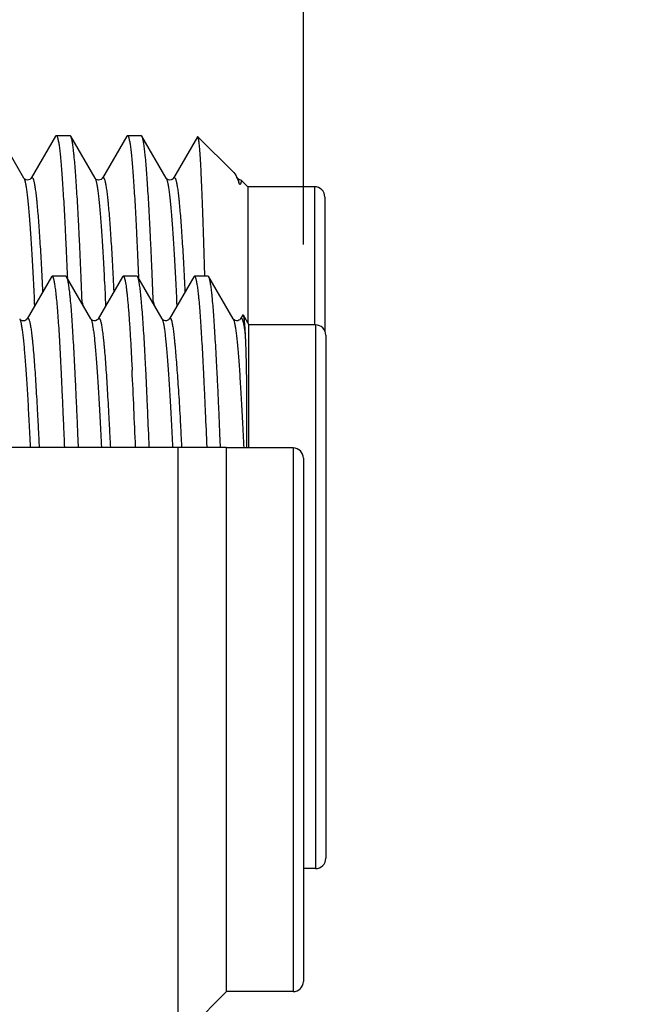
# Model space of a CAD drawing. Header units: inches. Extents: x 0.2 to 16.8, y 0.2 to 10.8.
# Tile 25 of 98: x 2.197 to 2.382, y 7.04 to 7.328. Entities that reach past the tile are written whole.
import ezdxf

# ---------------------------------------------------------------- set-up
doc = ezdxf.new("R2010")
doc.units = ezdxf.units.IN
doc.header["$LTSCALE"] = 0.935
doc.header["$MEASUREMENT"] = 0
doc.layers.get('0').update_dxf_attribs({"linetype": 'CONTINUOUS'})
doc.layers.add('DIMENSIONS', color=7, linetype='CONTINUOUS')
doc.styles.get("Standard").update_dxf_attribs({"font": 'txt', "width": 0.8})
doc.dimstyles.new('DIMSTYLE_1', dxfattribs={"dimtxt": 0.125, "dimasz": 0.18, "dimexe": 0.125, "dimexo": 0.0625, "dimgap": 0.03125, "dimtad": 0, "dimtih": 1, "dimtoh": 1, "dimlfac": 1.3333333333, "dimzin": 4, "dimdsep": 46, "dimtxsty": 'STANDARD', "dimblk": '_FILLED', "dimblk1": '_FILLED', "dimblk2": '_FILLED', "dimcen": 0.09, "dimadec": 0, "dimazin": 0, "dimtp": 0.01, "dimtm": 0.01, "dimtfac": 1, "dimtofl": 0, "dimtmove": 0, "dimatfit": 3, "dimldrblk": '_FILLED', "dimfxl": 1, "dimtolj": 1, "dimtzin": 4, "dimarcsym": 0})

# ---------------------------------------------------------------- blocks, each defined once
blk = doc.blocks.new('*D35')
at = {"layer": 'DIMENSIONS', "color": 2, "linetype": 'CONTINUOUS'}
blk.add_line((2.2799786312, 7.2620659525), (2.2799786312, 8.5139239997), dxfattribs=at)
at = {"layer": 'DIMENSIONS', "color": 2, "linetype": 'CONTINUOUS', "insert": (2.2174786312, 8.5764239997), "char_height": 0.125, "width": 1.225, "attachment_point": 1, "rotation": 90, "line_spacing_factor": 0.9}
blk.add_mtext('3X .38{\\Ftxt.shx;\\W1.000000;\\H0.125000; }[9.6]', dxfattribs=at)
blk = doc.blocks.new('_FILLED')
at = {"color": 0, "linetype": 'BYBLOCK'}
blk.add_solid([(0, 0), (-1, 0.1736111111), (-1, -0.1736111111)], dxfattribs=at)

msp = doc.modelspace()

# ---------------------------------------------------------------- linework, layer by layer
at = {"color": 7, "linetype": 'CONTINUOUS'}
for p, q in [((2.2074350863, 7.2937660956), (2.2076379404, 7.2939414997)), ((2.2076379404, 7.2939414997), (2.211680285, 7.2939414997)), ((2.2118831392, 7.2937660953), (2.211680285, 7.2939414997)), ((2.2282678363, 7.2937660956), (2.2284706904, 7.2939414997)), ((2.2284706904, 7.2939414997), (2.232513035, 7.2939414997)), ((2.2327158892, 7.2937660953), (2.232513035, 7.2939414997)), ((2.1981770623, 7.2814489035), (2.1910503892, 7.2937660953)), ((2.2074350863, 7.2937660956), (2.2003084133, 7.2814489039)), ((2.2190098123, 7.2814489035), (2.2118831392, 7.2937660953)), ((2.2282678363, 7.2937660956), (2.2211411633, 7.2814489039)), ((2.2398425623, 7.2814489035), (2.2327158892, 7.2937660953)), ((2.2489731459, 7.2935457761), (2.2419739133, 7.2814489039)), ((2.2491020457, 7.293592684), (2.2489731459, 7.2935457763)), ((2.2491020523, 7.2935926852), (2.2596193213, 7.2830754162)), ((2.259619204, 7.2830755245), (2.2601655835, 7.2823296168)), ((2.1981847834, 7.2814361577), (2.1981771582, 7.2814487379)), ((2.2190225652, 7.2814283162), (2.2190099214, 7.2814487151)), ((2.239853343, 7.2814313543), (2.239842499, 7.281449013)), ((2.2606753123, 7.2814489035), (2.2601655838, 7.2823296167)), ((2.2601655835, 7.2823296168), (2.2604727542, 7.2817370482)), ((2.2606073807, 7.2814386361), (2.2610441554, 7.2803106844)), ((2.260686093, 7.2814313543), (2.260675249, 7.281449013)), ((2.2617931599, 7.2809015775), (2.2637532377, 7.2789414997)), ((2.2637532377, 7.2789414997), (2.2637532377, 7.2390554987)), ((2.2832532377, 7.2789414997), (2.2637532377, 7.2789414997)), ((2.2862532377, 7.2759414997), (2.2862532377, 7.2368254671)), ((2.2062297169, 7.2526346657), (2.1990833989, 7.2402894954)), ((2.2062297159, 7.2526346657), (2.206423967, 7.252804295)), ((2.210431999, 7.252804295), (2.206423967, 7.252804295)), ((2.206423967, 7.252804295), (2.2066518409, 7.2525654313)), ((2.210431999, 7.252804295), (2.2106239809, 7.2526379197)), ((2.2177575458, 7.2403107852), (2.2106240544, 7.2526379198)), ((2.210868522, 7.252851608), (2.2108760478, 7.2526754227)), ((2.2108760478, 7.2526754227), (2.2108968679, 7.2521865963)), ((2.2270434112, 7.2526260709), (2.2199096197, 7.2403004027)), ((2.227043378, 7.252626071), (2.2272479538, 7.252804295)), ((2.2312671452, 7.252804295), (2.2272479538, 7.252804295)), ((2.2272479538, 7.252804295), (2.2274815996, 7.2525654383)), ((2.2314771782, 7.252624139), (2.2312671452, 7.252804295)), ((2.2386016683, 7.2403112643), (2.2314770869, 7.2526241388)), ((2.2317012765, 7.2528515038), (2.2317094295, 7.2526606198)), ((2.2317094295, 7.2526606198), (2.2317286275, 7.2522098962)), ((2.2478795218, 7.2526318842), (2.2407452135, 7.2403045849)), ((2.247879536, 7.2526318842), (2.2480776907, 7.252804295)), ((2.2520842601, 7.252804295), (2.2480776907, 7.252804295)), ((2.2480776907, 7.252804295), (2.2483088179, 7.2525654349)), ((2.2522931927, 7.2526242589), (2.2520842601, 7.252804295)), ((2.2594302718, 7.2402938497), (2.2522933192, 7.2526242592)), ((2.214807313, 7.2454081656), (2.215219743, 7.2454081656)), ((2.2356519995, 7.2454081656), (2.236052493, 7.2454081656)), ((2.1969323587, 7.2402951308), (2.1969441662, 7.2402744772)), ((2.1969646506, 7.2402418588), (2.1969441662, 7.2402744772)), ((2.1990717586, 7.2402693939), (2.1990833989, 7.2402894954)), ((2.2177576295, 7.2403108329), (2.2177641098, 7.2402994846)), ((2.2177672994, 7.2402939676), (2.2177641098, 7.2402994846)), ((2.2386113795, 7.2402948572), (2.2386044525, 7.2403064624)), ((2.2594303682, 7.2402939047), (2.2594373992, 7.240281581)), ((2.2594412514, 7.2402749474), (2.2594373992, 7.240281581)), ((2.2615634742, 7.2402828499), (2.2615774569, 7.2403077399)), ((2.2615774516, 7.2403077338), (2.2616921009, 7.2404562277)), ((2.2622494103, 7.2414685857), (2.2615774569, 7.2403077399)), ((2.2622493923, 7.2414686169), (2.2623589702, 7.2414704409)), ((2.2623589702, 7.2414704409), (2.2640426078, 7.238554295)), ((2.2640426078, 7.2025659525), (2.2640426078, 7.238554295)), ((2.2835426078, 7.238554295), (2.2640426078, 7.238554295)), ((2.2865426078, 7.235554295), (2.2865426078, 7.082554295)), ((2.2298124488, 7.2258581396), (2.22983783, 7.225345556)), ((2.1175032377, 7.2028096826), (2.2572349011, 7.2028096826)), ((2.2432286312, 7.2028096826), (2.2432286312, 7.0293159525)), ((2.2574786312, 7.2025659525), (2.2572349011, 7.2028096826)), ((2.2574786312, 7.0435659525), (2.2574786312, 7.2025659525)), ((2.2769786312, 7.2025659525), (2.2574786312, 7.2025659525)), ((2.2799786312, 7.1995659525), (2.2799786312, 7.0465659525)), ((2.2835426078, 7.079554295), (2.2799786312, 7.079554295)), ((2.2574786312, 7.0435659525), (2.2432286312, 7.0293159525)), ((2.2769786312, 7.0435659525), (2.2574786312, 7.0435659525))]:
    msp.add_line(p, q, dxfattribs=at)
at = {"color": 9, "linetype": 'CONTINUOUS'}
for p, q in [((2.2606753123, 7.2814489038), (2.2610441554, 7.2803106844)), ((2.2832532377, 7.2789414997), (2.2832532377, 7.238554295)), ((2.196944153, 7.240274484), (2.197039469, 7.2400705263)), ((2.2835426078, 7.238554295), (2.2835426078, 7.079554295)), ((2.2769786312, 7.2025659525), (2.2769786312, 7.0435659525))]:
    msp.add_line(p, q, dxfattribs=at)
at = {"color": 7, "linetype": 'CONTINUOUS'}
for points in [[(2.200308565, 7.2814491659), (2.200306, 7.281444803), (2.2002581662, 7.2813763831), (2.2001308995, 7.2812418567), (2.1998880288, 7.281070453), (2.1995378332, 7.2809354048), (2.1991572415, 7.2809035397), (2.1987814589, 7.280985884), (2.1984768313, 7.2811453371), (2.1982892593, 7.2813050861), (2.1982007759, 7.2814121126), (2.1981847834, 7.2814361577)], [(2.2211412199, 7.2814490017), (2.2210986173, 7.2813863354), (2.220982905, 7.2812594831), (2.220756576, 7.2810908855), (2.2204200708, 7.2809480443), (2.2200431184, 7.2809010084), (2.2196680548, 7.280966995), (2.2193492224, 7.2811187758), (2.2191433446, 7.2812833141), (2.2190419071, 7.2814003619), (2.2190225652, 7.2814283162)], [(2.2419739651, 7.2814489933), (2.2419317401, 7.281386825), (2.2418184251, 7.2812620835), (2.2416013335, 7.2810980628), (2.2412741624, 7.2809541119), (2.2408878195, 7.2809007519), (2.2404851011, 7.2809722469), (2.2401461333, 7.2811427), (2.239945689, 7.281314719), (2.2398593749, 7.2814221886), (2.239853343, 7.2814313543)], [(2.2617929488, 7.280901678), (2.2617205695, 7.2809007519), (2.2613178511, 7.2809722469), (2.2609788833, 7.2811427), (2.260778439, 7.281314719), (2.2606921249, 7.2814221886), (2.260686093, 7.2814313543)], [(2.1990717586, 7.2402693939), (2.1990346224, 7.2402141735), (2.1989296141, 7.2400960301), (2.1987234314, 7.2399350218), (2.1984049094, 7.2397870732), (2.1980243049, 7.2397246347), (2.1976319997, 7.239781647), (2.1972886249, 7.2399396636), (2.1970722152, 7.24011325), (2.1969719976, 7.2402312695), (2.1969646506, 7.2402418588)], [(2.2198983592, 7.2403005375), (2.2198815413, 7.240273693), (2.2198056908, 7.2401772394), (2.2196391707, 7.2400253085), (2.2193585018, 7.2398618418), (2.2189936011, 7.2397603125), (2.2186158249, 7.2397680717), (2.218252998, 7.2398844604), (2.2179856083, 7.2400538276), (2.2178365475, 7.2401990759), (2.2177744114, 7.2402824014), (2.2177672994, 7.2402939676)], [(2.2407414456, 7.2403037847), (2.2407312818, 7.2402869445), (2.2406709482, 7.2402056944), (2.2405279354, 7.2400646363), (2.2402722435, 7.2398982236), (2.239918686, 7.2397772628), (2.239540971, 7.239760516), (2.239167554, 7.2398564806), (2.2388737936, 7.2400226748), (2.2386996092, 7.2401799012), (2.2386214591, 7.2402791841), (2.2386113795, 7.2402948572)], [(2.2613719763, 7.2400599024), (2.2611266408, 7.2398926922), (2.2607743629, 7.2397632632), (2.2603798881, 7.2397393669), (2.259980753, 7.239842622), (2.2596783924, 7.2400207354), (2.2595152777, 7.2401749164), (2.2594490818, 7.2402623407), (2.2594412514, 7.2402749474)], [(2.2615654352, 7.2402817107), (2.2615591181, 7.2402710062), (2.2615058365, 7.2401968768), (2.2613719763, 7.2400599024)]]:
    msp.add_lwpolyline(points, dxfattribs=at)
for centre, radius, start, end in [((2.2506242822, 7.2771149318), 0.010879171, 23.5176460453, 25.1417545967), ((2.2832532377, 7.2759414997), 0.003, 0, 90), ((1.9701738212, 7.1695762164), 0.2565111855, 16.8552272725, 17.1952129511), ((1.9908965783, 7.1695424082), 0.2566262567, 16.8652308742, 17.1951638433), ((2.2835426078, 7.235554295), 0.003, 0, 90), ((-0.1916104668, 7.105663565), 2.4244040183, 2.2968788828, 2.8295864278), ((2.2769786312, 7.1995659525), 0.003, 0, 90), ((2.2835426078, 7.082554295), 0.003, 270, 360), ((2.2769786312, 7.0465659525), 0.003, 270, 360)]:
    msp.add_arc(centre, radius, start, end, dxfattribs=at)
for points, knots in [([(2.2076379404, 7.2939414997), (2.2076551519, 7.2939414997), (2.2076926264, 7.2939326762), (2.207744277, 7.2938968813), (2.2077945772, 7.2938404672), (2.2078445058, 7.2937631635), (2.2078944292, 7.2936646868), (2.20794442, 7.2935448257), (2.2079945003, 7.2934035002), (2.2080653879, 7.2931731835), (2.2081520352, 7.2928306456), (2.2082516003, 7.2923544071), (2.2083514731, 7.2917929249), (2.2084515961, 7.2911466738), (2.2085518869, 7.2904161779), (2.2086522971, 7.2896020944), (2.2087528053, 7.2887051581), (2.2088923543, 7.2873465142), (2.2090646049, 7.2854475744), (2.2092646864, 7.2829330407), (2.2094651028, 7.280111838), (2.2096657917, 7.2769944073), (2.2098666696, 7.273592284), (2.2100676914, 7.2699180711), (2.2102688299, 7.2659853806), (2.2105442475, 7.2602681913), (2.210739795, 7.2558629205), (2.210868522, 7.252851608)], [0, 0, 0, 0, 0.0012484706, 0.0027012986, 0.0044940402, 0.0067002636, 0.0093592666, 0.0124930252, 0.0161143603, 0.0202311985, 0.0299690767, 0.041729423, 0.0555176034, 0.0713316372, 0.0891631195, 0.1090006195, 0.1308289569, 0.1546304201, 0.2080701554, 0.269133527, 0.3376016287, 0.4132259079, 0.4957299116, 0.584810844, 0.6801407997, 0.7813684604, 1, 1, 1, 1]), ([(2.2284706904, 7.2939414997), (2.2284879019, 7.2939414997), (2.2285253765, 7.2939326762), (2.2285770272, 7.2938968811), (2.2286273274, 7.293840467), (2.2286772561, 7.293763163), (2.2287271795, 7.2936646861), (2.2287771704, 7.2935448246), (2.2288272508, 7.2934034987), (2.2288981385, 7.2931731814), (2.2289847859, 7.2928306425), (2.2290843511, 7.2923544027), (2.2291842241, 7.2917929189), (2.2292843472, 7.2911466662), (2.2293846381, 7.2904161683), (2.2294850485, 7.2896020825), (2.2295855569, 7.2887051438), (2.2297251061, 7.2873464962), (2.2298973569, 7.2854475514), (2.2300974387, 7.282933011), (2.2302978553, 7.2801118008), (2.2304985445, 7.2769943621), (2.2306994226, 7.2735922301), (2.2309004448, 7.2699180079), (2.2311015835, 7.2659853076), (2.2313770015, 7.2602681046), (2.2315725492, 7.2558628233), (2.2317012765, 7.2528515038)], [0, 0, 0, 0, 0.0012484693, 0.0027012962, 0.004494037, 0.0067002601, 0.0093592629, 0.0124930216, 0.016114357, 0.0202311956, 0.0299690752, 0.0417294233, 0.0555176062, 0.0713316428, 0.0891631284, 0.1090006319, 0.130828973, 0.1546304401, 0.2080701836, 0.2691335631, 0.3376016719, 0.4132259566, 0.4957299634, 0.5848108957, 0.6801408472, 0.7813684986, 1, 1, 1, 1]), ([(2.215219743, 7.2454081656), (2.2150858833, 7.248723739), (2.2148829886, 7.2535911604), (2.2145995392, 7.2599310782), (2.2143917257, 7.2643441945), (2.2141840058, 7.268503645), (2.2139764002, 7.2723929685), (2.2137689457, 7.2759967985), (2.2135616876, 7.279300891), (2.2133547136, 7.2822922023), (2.2131480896, 7.2849589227), (2.212970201, 7.2869729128), (2.212826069, 7.2884137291), (2.2127222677, 7.2893646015), (2.2126185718, 7.2902273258), (2.2125150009, 7.2910010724), (2.2124116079, 7.291685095), (2.2123084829, 7.2922787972), (2.2122056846, 7.2927816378), (2.2121161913, 7.2931427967), (2.2120429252, 7.2933851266), (2.2119912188, 7.2935333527), (2.2119396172, 7.2936586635), (2.211902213, 7.2937331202), (2.2118831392, 7.2937660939)], [0, 0, 0, 0, 0.2051315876, 0.3011584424, 0.3923170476, 0.4782469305, 0.5586105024, 0.6330918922, 0.7013992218, 0.7632657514, 0.8184514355, 0.8667445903, 0.8882488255, 0.9079644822, 0.9258745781, 0.9419639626, 0.9562212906, 0.9686379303, 0.9792109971, 0.987944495, 0.9916267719, 0.9948579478, 0.9976451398, 1, 1, 1, 1]), ([(2.236052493, 7.2454081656), (2.2359186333, 7.248723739), (2.2357157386, 7.2535911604), (2.2354322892, 7.2599310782), (2.2352244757, 7.2643441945), (2.2350167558, 7.268503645), (2.2348091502, 7.2723929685), (2.2346016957, 7.2759967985), (2.2343944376, 7.279300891), (2.2341874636, 7.2822922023), (2.2339808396, 7.2849589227), (2.233802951, 7.2869729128), (2.233658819, 7.2884137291), (2.2335550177, 7.2893646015), (2.2334513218, 7.2902273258), (2.2333477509, 7.2910010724), (2.2332443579, 7.291685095), (2.2331412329, 7.2922787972), (2.2330384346, 7.2927816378), (2.2329489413, 7.2931427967), (2.2328756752, 7.2933851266), (2.2328239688, 7.2935333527), (2.2327723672, 7.2936586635), (2.232734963, 7.2937331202), (2.2327158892, 7.2937660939)], [0, 0, 0, 0, 0.2051315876, 0.3011584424, 0.3923170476, 0.4782469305, 0.5586105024, 0.6330918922, 0.7013992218, 0.7632657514, 0.8184514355, 0.8667445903, 0.8882488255, 0.9079644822, 0.9258745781, 0.9419639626, 0.9562212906, 0.9686379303, 0.9792109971, 0.987944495, 0.9916267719, 0.9948579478, 0.9976451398, 1, 1, 1, 1]), ([(2.2511135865, 7.252833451), (2.2510324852, 7.2557624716), (2.2509094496, 7.260049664), (2.2507367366, 7.2656173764), (2.2506107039, 7.2694550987), (2.2504849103, 7.2730473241), (2.2503593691, 7.2763814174), (2.2502341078, 7.2794457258), (2.250109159, 7.2822296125), (2.2499845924, 7.2847234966), (2.2498604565, 7.2869188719), (2.2497533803, 7.2885580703), (2.2496664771, 7.2897145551), (2.2496042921, 7.2904643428), (2.2495422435, 7.291134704), (2.2494803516, 7.2917251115), (2.2494186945, 7.2922351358), (2.2493573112, 7.2926644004), (2.2493038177, 7.2929711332), (2.2492598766, 7.2931755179), (2.2492290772, 7.2932987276), (2.2491984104, 7.2934016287), (2.2491678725, 7.2934843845), (2.2491375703, 7.2935470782), (2.2491142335, 7.2935804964), (2.2491020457, 7.293592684)], [0, 0, 0, 0, 0.2151975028, 0.3149919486, 0.4091041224, 0.497201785, 0.578975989, 0.6541419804, 0.7224402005, 0.7836372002, 0.8375267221, 0.8839306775, 0.9042782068, 0.9227008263, 0.939185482, 0.9537207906, 0.9662982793, 0.9769133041, 0.9855654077, 0.9891581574, 0.9922649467, 0.9948900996, 0.9970414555, 0.9987341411, 1, 1, 1, 1]), ([(2.2617931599, 7.2809015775), (2.2617933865, 7.280901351), (2.261793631, 7.2809003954), (2.2617939, 7.280898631), (2.2617940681, 7.2808959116), (2.2617942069, 7.2808905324), (2.2617940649, 7.2808815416), (2.2617935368, 7.280868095), (2.2617925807, 7.2808510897), (2.2617911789, 7.2808305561), (2.2617893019, 7.2808065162), (2.2617859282, 7.2807675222), (2.2617802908, 7.2807102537), (2.2617714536, 7.2806315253), (2.2617598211, 7.2805397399), (2.2617448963, 7.2804354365), (2.2617259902, 7.2803193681), (2.2617020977, 7.280192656), (2.2616771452, 7.2800813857), (2.2616525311, 7.2799887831), (2.2616308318, 7.2799173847), (2.261605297, 7.2798459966), (2.2615744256, 7.279776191), (2.2615417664, 7.2797210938), (2.2615120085, 7.2796875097), (2.2614918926, 7.2796711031), (2.2614743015, 7.2796605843), (2.2614528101, 7.2796529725), (2.2614230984, 7.2796510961), (2.2613881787, 7.2796626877), (2.2613478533, 7.279691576), (2.2613035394, 7.2797405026), (2.261262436, 7.2798026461), (2.2612185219, 7.2798814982), (2.2611779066, 7.2799664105), (2.2611376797, 7.2800606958), (2.261103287, 7.2801479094), (2.2610725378, 7.2802305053), (2.2610533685, 7.2802843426), (2.2610441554, 7.2803106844)], [0, 0, 0, 0, 0.000449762, 0.0012976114, 0.0025607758, 0.004242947, 0.0088664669, 0.0151667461, 0.0231376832, 0.0327709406, 0.0440567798, 0.0569839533, 0.0877102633, 0.1248288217, 0.1681842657, 0.2175734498, 0.2727215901, 0.3332408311, 0.3985502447, 0.4327328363, 0.467718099, 0.5032730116, 0.5390812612, 0.5747791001, 0.5926476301, 0.6017308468, 0.6111244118, 0.6212850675, 0.6334559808, 0.6522199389, 0.6715488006, 0.7025999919, 0.74426859, 0.7759114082, 0.8292464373, 0.8762927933, 0.9197845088, 0.9608282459, 1, 1, 1, 1]), ([(2.2066518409, 7.2525654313), (2.2066701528, 7.2525269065), (2.2067060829, 7.2524414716), (2.2067559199, 7.2523000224), (2.2068059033, 7.2521353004), (2.2068766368, 7.2518700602), (2.2069637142, 7.2514797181), (2.2070651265, 7.2509411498), (2.2071686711, 7.2503106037), (2.2072743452, 7.249588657), (2.2073815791, 7.2487759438), (2.2075330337, 7.2475139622), (2.2077204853, 7.2457158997), (2.2079359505, 7.2432985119), (2.2081486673, 7.2405431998), (2.2083574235, 7.2374609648), (2.2085620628, 7.2340641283), (2.2087634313, 7.2303663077), (2.2089635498, 7.226382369), (2.209164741, 7.2221283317), (2.2093717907, 7.2176214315), (2.2095864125, 7.2128798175), (2.2098052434, 7.2079223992), (2.2099484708, 7.204547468), (2.2100199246, 7.2028272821)], [0, 0, 0, 0, 0.0025644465, 0.0055661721, 0.0090132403, 0.0129106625, 0.0220674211, 0.0330486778, 0.0458553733, 0.0604808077, 0.0769130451, 0.095137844, 0.1368942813, 0.1855921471, 0.241043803, 0.3030335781, 0.3713187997, 0.4456306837, 0.5256753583, 0.6111350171, 0.701669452, 0.7969163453, 0.8964930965, 1, 1, 1, 1]), ([(2.2106240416, 7.2526379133), (2.2106430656, 7.252605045), (2.2106803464, 7.2525304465), (2.2107317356, 7.2524044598), (2.2107833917, 7.2522546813), (2.2108569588, 7.2520085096), (2.2109472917, 7.251640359), (2.2110518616, 7.251126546), (2.2111576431, 7.2505184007), (2.2112645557, 7.2498165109), (2.211372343, 7.2490215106), (2.2114808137, 7.2481342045), (2.2115896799, 7.2471554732), (2.2117409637, 7.2456712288), (2.2119263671, 7.2435952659), (2.2121364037, 7.2408451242), (2.212341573, 7.2377590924), (2.2125463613, 7.23435001), (2.2127527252, 7.2306318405), (2.2129623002, 7.2266198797), (2.2131756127, 7.2223306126), (2.2133921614, 7.2177816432), (2.2136105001, 7.2129916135), (2.213828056, 7.207980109), (2.2139676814, 7.2045672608), (2.2140366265, 7.2028272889)], [0, 0, 0, 0, 0.0022793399, 0.0049961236, 0.0081621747, 0.0117845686, 0.0204136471, 0.0309016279, 0.0432511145, 0.0574579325, 0.0735121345, 0.0914011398, 0.1111084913, 0.1326160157, 0.1809446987, 0.2361968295, 0.2981545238, 0.3665724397, 0.4411749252, 0.5216586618, 0.607694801, 0.6989308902, 0.7949927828, 0.8954864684, 1, 1, 1, 1]), ([(2.2274815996, 7.2525654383), (2.2275085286, 7.2525100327), (2.2275604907, 7.2523825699), (2.2276307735, 7.2521659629), (2.2277012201, 7.2519042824), (2.2277718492, 7.2515975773), (2.2278427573, 7.2512458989), (2.2279429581, 7.2506882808), (2.2280670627, 7.2498795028), (2.228212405, 7.248776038), (2.2283604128, 7.247498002), (2.2285094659, 7.2460477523), (2.2286585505, 7.2444280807), (2.2288070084, 7.2426421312), (2.2290112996, 7.2399392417), (2.2292589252, 7.2361731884), (2.2295416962, 7.2312101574), (2.2297207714, 7.2277046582), (2.2298124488, 7.2258581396)], [0, 0, 0, 0, 0.0068840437, 0.0153523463, 0.0254375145, 0.0371567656, 0.050518, 0.0655238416, 0.1004641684, 0.1419422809, 0.1898939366, 0.2442318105, 0.3048552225, 0.3716516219, 0.444494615, 0.607757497, 0.7934006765, 1, 1, 1, 1]), ([(2.2348555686, 7.2028272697), (2.23471611, 7.2062323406), (2.234507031, 7.2112330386), (2.2342230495, 7.2177490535), (2.2340173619, 7.222289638), (2.2338127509, 7.2265718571), (2.2336062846, 7.2305781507), (2.2333942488, 7.2342920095), (2.233177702, 7.2376982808), (2.2329608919, 7.2407832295), (2.2327461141, 7.2435343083), (2.2325638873, 7.2456125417), (2.2324182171, 7.2470996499), (2.2323141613, 7.2480811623), (2.2322109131, 7.2489717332), (2.2321083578, 7.2497704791), (2.2320062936, 7.2504765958), (2.2319045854, 7.2510894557), (2.2318028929, 7.2516084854), (2.2317136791, 7.2519812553), (2.2316399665, 7.2522313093), (2.231587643, 7.2523842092), (2.231535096, 7.2525134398), (2.2314967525, 7.2525901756), (2.2314771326, 7.252624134)], [0, 0, 0, 0, 0.2046139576, 0.3005070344, 0.3915968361, 0.477512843, 0.5579070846, 0.6324555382, 0.7008569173, 0.7628331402, 0.8181330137, 0.8665342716, 0.8880872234, 0.9078465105, 0.9257943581, 0.9419147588, 0.9561957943, 0.9686285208, 0.9792103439, 0.9879466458, 0.9916287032, 0.9948590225, 0.9976452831, 1, 1, 1, 1]), ([(2.2483088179, 7.2525654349), (2.2483274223, 7.2525269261), (2.2483639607, 7.2524415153), (2.248414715, 7.2523000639), (2.248465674, 7.2521353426), (2.2485378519, 7.2518701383), (2.2486268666, 7.2514798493), (2.2487303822, 7.2509413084), (2.2488354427, 7.2503107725), (2.2489418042, 7.2495888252), (2.2490488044, 7.2487761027), (2.2491559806, 7.2478734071), (2.2492630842, 7.2468816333), (2.2494110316, 7.2453846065), (2.2495920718, 7.2432984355), (2.2497993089, 7.2405430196), (2.2500040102, 7.2374606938), (2.2502073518, 7.2340638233), (2.250411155, 7.2303660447), (2.250619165, 7.2263823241), (2.2508323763, 7.2221286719), (2.2510474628, 7.2176220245), (2.2513391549, 7.2111604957), (2.2515441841, 7.2062025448), (2.2516775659, 7.2028272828)], [0, 0, 0, 0, 0.0025711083, 0.0055788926, 0.0090315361, 0.0129341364, 0.0221001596, 0.0330885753, 0.0458995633, 0.0605263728, 0.0769574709, 0.0951791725, 0.1151749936, 0.136927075, 0.1856155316, 0.2410593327, 0.303043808, 0.3713265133, 0.4456384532, 0.5256853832, 0.6111476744, 0.7016822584, 0.7969261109, 1, 1, 1, 1]), ([(2.2556947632, 7.2028364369), (2.2556585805, 7.203712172), (2.2555860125, 7.2054477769), (2.2554817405, 7.2080267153), (2.2553803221, 7.2105556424), (2.255245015, 7.2138200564), (2.2550721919, 7.2177565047), (2.254858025, 7.2222961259), (2.2546401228, 7.2265772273), (2.2544228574, 7.2305824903), (2.2542080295, 7.2342955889), (2.2539968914, 7.237701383), (2.2537896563, 7.2407859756), (2.2535853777, 7.2435367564), (2.2534103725, 7.2456147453), (2.2532673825, 7.2471015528), (2.2531633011, 7.2480828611), (2.2530580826, 7.248973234), (2.2529514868, 7.2497717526), (2.2528439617, 7.2504776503), (2.2527360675, 7.2510902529), (2.2526425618, 7.2515414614), (2.2525667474, 7.2518548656), (2.2525127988, 7.2520550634), (2.2524590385, 7.2522315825), (2.252405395, 7.2523844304), (2.2523518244, 7.2525136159), (2.2523129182, 7.2525903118), (2.2522930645, 7.2526242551)], [0, 0, 0, 0, 0.0526283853, 0.104305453, 0.1549788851, 0.2045998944, 0.3004854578, 0.3915702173, 0.4774841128, 0.5578764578, 0.6324194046, 0.700809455, 0.7627693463, 0.8180501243, 0.8664334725, 0.8879800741, 0.9077362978, 0.9256855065, 0.941812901, 0.9561065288, 0.9685568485, 0.9791591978, 0.9837679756, 0.9879163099, 0.9916071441, 0.9948454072, 0.9976388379, 1, 1, 1, 1]), ([(2.1990833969, 7.2402894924), (2.1991002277, 7.2403185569), (2.1991262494, 7.2403592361), (2.1991649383, 7.2404068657), (2.1992001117, 7.2404429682), (2.1992446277, 7.2404766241), (2.1992945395, 7.2404931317), (2.1993328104, 7.2404932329), (2.1993716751, 7.2404853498), (2.199421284, 7.2404587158), (2.1994769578, 7.2404056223), (2.1995321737, 7.2403308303), (2.199587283, 7.2402339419), (2.1996424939, 7.2401146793), (2.1996978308, 7.2399728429), (2.1997763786, 7.2397395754), (2.1998724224, 7.2393894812), (2.1999826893, 7.2388992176), (2.2000933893, 7.2383171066), (2.2002044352, 7.2376435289), (2.2003156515, 7.236879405), (2.2004268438, 7.2360261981), (2.2005379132, 7.2350856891), (2.2006490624, 7.2340597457), (2.20076041, 7.2329501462), (2.2009138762, 7.2313083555), (2.2011037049, 7.2290579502), (2.2013238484, 7.2261258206), (2.2015410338, 7.2228941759), (2.201756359, 7.2193762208), (2.2019715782, 7.215586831), (2.2021893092, 7.2115423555), (2.2024124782, 7.2072608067), (2.2025610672, 7.2043292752), (2.2026357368, 7.2028271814)], [0, 0, 0, 0, 0.0026312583, 0.0037705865, 0.0048013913, 0.0065777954, 0.0080923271, 0.0088165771, 0.0095553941, 0.0111790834, 0.013141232, 0.015542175, 0.0184377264, 0.0218602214, 0.0258297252, 0.0303598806, 0.0411381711, 0.0542509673, 0.0697210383, 0.0875533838, 0.107730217, 0.1302133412, 0.1549601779, 0.1819239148, 0.2110590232, 0.2423263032, 0.3111080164, 0.3879869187, 0.4726846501, 0.5648565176, 0.6641117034, 0.770037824, 0.8821748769, 1, 1, 1, 1]), ([(2.2199096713, 7.2403004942), (2.2199266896, 7.2403298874), (2.2199601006, 7.24038213), (2.2200155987, 7.2404464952), (2.2200720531, 7.2404891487), (2.220122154, 7.2405054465), (2.2201604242, 7.2405051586), (2.220199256, 7.2404967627), (2.2202486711, 7.2404692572), (2.2203039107, 7.2404150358), (2.2203585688, 7.2403389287), (2.2204129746, 7.2402405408), (2.2204673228, 7.2401196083), (2.220521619, 7.2399759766), (2.2205984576, 7.2397402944), (2.2206921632, 7.2393877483), (2.2207998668, 7.2388957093), (2.2209084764, 7.2383136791), (2.2210185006, 7.2376423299), (2.2211298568, 7.2368823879), (2.2212422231, 7.2360347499), (2.2213552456, 7.2351003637), (2.2214683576, 7.2340801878), (2.2215811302, 7.2329753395), (2.2217360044, 7.2313373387), (2.2219261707, 7.2290888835), (2.222146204, 7.2261568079), (2.2223646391, 7.2229230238), (2.2225818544, 7.2194013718), (2.22280026, 7.215607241), (2.2230230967, 7.2115576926), (2.2232491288, 7.2072710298), (2.2233959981, 7.2043360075), (2.2234694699, 7.2028321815)], [0, 0, 0, 0, 0.0026606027, 0.0048448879, 0.0066271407, 0.0081410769, 0.0088647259, 0.009603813, 0.0112326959, 0.0132073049, 0.0156274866, 0.0185482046, 0.022000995, 0.0260049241, 0.030571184, 0.0414144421, 0.0545619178, 0.0700211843, 0.0877889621, 0.1078507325, 0.1301846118, 0.1547679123, 0.1815780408, 0.2105886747, 0.241764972, 0.3104621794, 0.3873460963, 0.472092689, 0.5643560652, 0.6637379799, 0.7697975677, 0.882057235, 1, 1, 1, 1]), ([(2.2407452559, 7.2403046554), (2.2407620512, 7.2403336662), (2.2407950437, 7.2403852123), (2.2408499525, 7.2404486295), (2.2409059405, 7.2404904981), (2.2409556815, 7.2405061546), (2.2409936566, 7.2405054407), (2.2410323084, 7.2404966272), (2.2410814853, 7.2404686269), (2.2411365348, 7.2404138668), (2.2411909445, 7.2403368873), (2.2412448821, 7.2402370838), (2.2412984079, 7.2401139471), (2.2413513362, 7.2399671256), (2.2414037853, 7.2397965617), (2.2414558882, 7.2396023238), (2.2415285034, 7.2392971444), (2.2416172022, 7.2388570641), (2.2417195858, 7.2382597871), (2.2418226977, 7.2375727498), (2.2419268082, 7.2367978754), (2.242032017, 7.2359369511), (2.2421384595, 7.2349916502), (2.24224616, 7.2339635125), (2.2423551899, 7.2328539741), (2.2425071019, 7.2312160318), (2.2426987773, 7.2289746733), (2.2429273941, 7.2260577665), (2.2431601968, 7.222845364), (2.2433974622, 7.2193471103), (2.2436365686, 7.2155736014), (2.2438715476, 7.2115385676), (2.2440995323, 7.2072605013), (2.2442446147, 7.2043294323), (2.2443168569, 7.2028271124)], [0, 0, 0, 0, 0.0026264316, 0.0047820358, 0.006541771, 0.0080404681, 0.0087596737, 0.0094964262, 0.0111261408, 0.0131072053, 0.0155408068, 0.0184864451, 0.0219815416, 0.0260512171, 0.0307084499, 0.035958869, 0.041805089, 0.0552842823, 0.0711231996, 0.0892806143, 0.1097133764, 0.132378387, 0.157234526, 0.1842448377, 0.2133730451, 0.2445850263, 0.313127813, 0.3896221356, 0.4738240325, 0.5654783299, 0.6643390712, 0.770070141, 0.882157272, 1, 1, 1, 1]), ([(2.2616921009, 7.2404562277), (2.2617038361, 7.2404663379), (2.2617274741, 7.2404837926), (2.2617660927, 7.240501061), (2.2618053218, 7.2405069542), (2.2618445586, 7.2405010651), (2.26188321, 7.2404837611), (2.2619212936, 7.240455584), (2.2619590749, 7.2404167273), (2.2619967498, 7.2403671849), (2.2620344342, 7.2403069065), (2.2620877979, 7.2402063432), (2.2621532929, 7.2400522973), (2.2622287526, 7.2398337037), (2.26230482, 7.2395719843), (2.2623814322, 7.2392673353), (2.2624585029, 7.2389199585), (2.2625359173, 7.2385300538), (2.2626441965, 7.237926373), (2.2627769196, 7.2370674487), (2.2628717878, 7.2363510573), (2.2629199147, 7.2359658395)], [0, 0, 0, 0, 0.0095106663, 0.0179219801, 0.0257252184, 0.0335295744, 0.0419460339, 0.0514702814, 0.0624505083, 0.0751161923, 0.0896170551, 0.1060527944, 0.1449725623, 0.1922329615, 0.2479814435, 0.3122624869, 0.385081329, 0.4664338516, 0.5563202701, 0.7616380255, 1, 1, 1, 1]), ([(2.2623589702, 7.2414704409), (2.2623652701, 7.2414595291), (2.2623775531, 7.2414343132), (2.262401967, 7.2413715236), (2.2624313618, 7.2412698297), (2.2624649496, 7.2411206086), (2.2624987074, 7.2409356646), (2.2625326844, 7.2407150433), (2.2625814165, 7.2403495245), (2.2626414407, 7.2398027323), (2.2627114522, 7.2390397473), (2.2627823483, 7.2381370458), (2.2628508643, 7.2370966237), (2.2628936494, 7.2363575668), (2.2629159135, 7.2359653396)], [0, 0, 0, 0, 0.0068182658, 0.0151432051, 0.0364354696, 0.0640104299, 0.0978985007, 0.1381440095, 0.1847960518, 0.29743401, 0.4357792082, 0.5994002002, 0.7874092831, 1, 1, 1, 1]), ([(2.2629159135, 7.2359653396), (2.26293931, 7.2355391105), (2.2629839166, 7.2346463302), (2.2630663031, 7.2327026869), (2.2631550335, 7.2299832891), (2.2632369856, 7.2263846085), (2.263297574, 7.2223557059), (2.263329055, 7.2187402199), (2.2633434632, 7.2156517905), (2.2633479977, 7.2131972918), (2.2633448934, 7.2106563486), (2.2633363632, 7.2084862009), (2.2633286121, 7.2067088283), (2.2633218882, 7.2053458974), (2.2633127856, 7.203964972), (2.2633045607, 7.2030385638), (2.2632991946, 7.2025727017)], [0, 0, 0, 0, 0.038342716, 0.0802908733, 0.1747390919, 0.2827306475, 0.4036145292, 0.5366643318, 0.6074940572, 0.6810286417, 0.7571342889, 0.835728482, 0.8759587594, 0.9167843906, 0.9581521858, 1, 1, 1, 1])]:
    msp.add_open_spline(points, degree=3, knots=knots, dxfattribs=at)
at = {"color": 9, "linetype": 'CONTINUOUS'}
for points, knots in [([(2.1981771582, 7.2814487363), (2.1981945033, 7.2814187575), (2.1982287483, 7.2813525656), (2.198276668, 7.2812429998), (2.1983246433, 7.2811163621), (2.1983920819, 7.2809144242), (2.1984748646, 7.2806185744), (2.198570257, 7.2802116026), (2.1986658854, 7.2797369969), (2.1987617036, 7.279195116), (2.1988576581, 7.278586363), (2.1989917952, 7.2776432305), (2.199156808, 7.2763007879), (2.1993477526, 7.2744968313), (2.1995391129, 7.272441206), (2.1997308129, 7.2701408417), (2.1999227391, 7.2676034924), (2.2001148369, 7.2648377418), (2.2003070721, 7.2618529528), (2.200571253, 7.2574655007), (2.2008978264, 7.2515151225), (2.2011421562, 7.2466296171), (2.2012657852, 7.2440705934)], [0, 0, 0, 0, 0.0027663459, 0.005945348, 0.0095472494, 0.0135787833, 0.0229466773, 0.034071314, 0.0469593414, 0.0616107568, 0.0780204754, 0.0961792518, 0.1376958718, 0.1860412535, 0.2410644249, 0.3025877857, 0.3704092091, 0.4443032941, 0.5240231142, 0.6093014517, 0.7953689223, 1, 1, 1, 1]), ([(2.200308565, 7.2814491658), (2.2003245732, 7.2814768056), (2.2003560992, 7.2815262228), (2.2004082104, 7.2815878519), (2.2004611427, 7.2816300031), (2.2005161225, 7.2816518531), (2.200572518, 7.2816507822), (2.2006272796, 7.2816269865), (2.2006800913, 7.2815830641), (2.2007321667, 7.2815196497), (2.2007840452, 7.2814365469), (2.2008359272, 7.2813335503), (2.2008878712, 7.2812105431), (2.200961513, 7.2810078), (2.2010514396, 7.2807029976), (2.2011546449, 7.2802760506), (2.2012581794, 7.2797694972), (2.2013619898, 7.2791837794), (2.2014659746, 7.2785193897), (2.2015700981, 7.2777769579), (2.2016743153, 7.2769572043), (2.201778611, 7.2760609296), (2.2018829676, 7.2750890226), (2.2020269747, 7.2736451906), (2.2022052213, 7.2716589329), (2.202413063, 7.2690631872), (2.202621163, 7.2661928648), (2.2028294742, 7.2630593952), (2.2030379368, 7.2596752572), (2.2032465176, 7.2560539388), (2.2034551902, 7.2522098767), (2.2035909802, 7.2495743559), (2.2036591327, 7.2482219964)], [0, 0, 0, 0, 0.0028145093, 0.0051529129, 0.0070825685, 0.0087223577, 0.0102603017, 0.0119196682, 0.013882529, 0.0162619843, 0.0191218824, 0.022498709, 0.0264140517, 0.030881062, 0.0414994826, 0.0543940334, 0.0695773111, 0.0870501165, 0.1068055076, 0.1288303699, 0.1531085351, 0.1796189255, 0.208338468, 0.2392406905, 0.3074743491, 0.3840592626, 0.4686978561, 0.5610584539, 0.6607772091, 0.7674598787, 0.8806838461, 1, 1, 1, 1]), ([(2.2190099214, 7.2814487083), (2.219027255, 7.2814187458), (2.2190614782, 7.2813525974), (2.2191093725, 7.2812431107), (2.2191573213, 7.2811165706), (2.2192247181, 7.2809147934), (2.2193074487, 7.2806191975), (2.2194027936, 7.2802125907), (2.2194983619, 7.2797384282), (2.2195941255, 7.2791970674), (2.2196900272, 7.2785889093), (2.219824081, 7.2776467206), (2.219989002, 7.2763056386), (2.2201798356, 7.2745035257), (2.2203710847, 7.2724500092), (2.2205626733, 7.2701520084), (2.220754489, 7.2676172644), (2.2209464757, 7.2648543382), (2.2211385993, 7.2618725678), (2.2214026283, 7.2574894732), (2.221729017, 7.2515448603), (2.2219731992, 7.246664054), (2.2220967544, 7.2441074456)], [0, 0, 0, 0, 0.0027674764, 0.0059473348, 0.0095500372, 0.0135825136, 0.0229521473, 0.0340775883, 0.0469666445, 0.0616185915, 0.0780283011, 0.096187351, 0.1377029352, 0.1860465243, 0.2410675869, 0.3025884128, 0.3704068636, 0.4442980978, 0.5240157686, 0.6092927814, 0.7953607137, 1, 1, 1, 1]), ([(2.2211412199, 7.2814489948), (2.2211572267, 7.2814766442), (2.2211887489, 7.2815260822), (2.2212408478, 7.2815877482), (2.221293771, 7.2816299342), (2.2213487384, 7.2816518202), (2.2214051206, 7.2816508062), (2.2214598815, 7.2816270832), (2.2215126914, 7.2815832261), (2.2215647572, 7.2815198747), (2.2216166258, 7.2814368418), (2.2216685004, 7.2813339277), (2.2217204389, 7.2812110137), (2.2217940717, 7.2810084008), (2.2218839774, 7.2807037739), (2.2219871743, 7.2802770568), (2.2220906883, 7.2797707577), (2.2221944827, 7.2791853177), (2.2222984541, 7.2785212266), (2.222402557, 7.2777791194), (2.2225067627, 7.2769597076), (2.2226110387, 7.2760638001), (2.2227153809, 7.2750922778), (2.2228593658, 7.273649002), (2.223037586, 7.2716634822), (2.2232453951, 7.2690686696), (2.2234534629, 7.2661993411), (2.2236617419, 7.2630669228), (2.2238701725, 7.2596838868), (2.2240787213, 7.2560637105), (2.224287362, 7.2522208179), (2.2244231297, 7.2495860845), (2.2244912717, 7.2482341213)], [0, 0, 0, 0, 0.0028161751, 0.0051561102, 0.0070868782, 0.0087273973, 0.0102656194, 0.0119246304, 0.0138867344, 0.0162654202, 0.0191245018, 0.0225002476, 0.0264142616, 0.0308800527, 0.0414966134, 0.0543886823, 0.0695700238, 0.087040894, 0.106794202, 0.128817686, 0.1530939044, 0.1796031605, 0.208321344, 0.2392224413, 0.307454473, 0.3840388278, 0.4686779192, 0.5610399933, 0.6607612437, 0.767447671, 0.8806769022, 1, 1, 1, 1]), ([(2.2398425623, 7.2814489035), (2.2398598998, 7.2814189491), (2.2398941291, 7.2813528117), (2.239942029, 7.2812433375), (2.2399899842, 7.2811168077), (2.2400573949, 7.2809150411), (2.2401401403, 7.2806194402), (2.240235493, 7.2802128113), (2.2403310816, 7.2797386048), (2.2404268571, 7.2791971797), (2.2405227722, 7.2785889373), (2.2406568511, 7.2776465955), (2.2408217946, 7.2763052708), (2.2410126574, 7.2745028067), (2.241203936, 7.2724488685), (2.2413955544, 7.270150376), (2.241587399, 7.2676150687), (2.2417794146, 7.2648515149), (2.2419715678, 7.2618690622), (2.2422356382, 7.2574849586), (2.2425620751, 7.2515389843), (2.2428062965, 7.2466570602), (2.2429298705, 7.2440998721)], [0, 0, 0, 0, 0.0027664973, 0.0059455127, 0.0095473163, 0.0135786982, 0.0229463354, 0.0340704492, 0.0469577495, 0.0616085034, 0.0780172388, 0.0961750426, 0.1376894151, 0.1860324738, 0.2410533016, 0.3025743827, 0.3703938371, 0.4442866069, 0.5240058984, 0.6092846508, 0.7953569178, 1, 1, 1, 1]), ([(2.2419739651, 7.2814489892), (2.2419899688, 7.2814766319), (2.2420214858, 7.2815260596), (2.2420735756, 7.2815877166), (2.2421264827, 7.2816299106), (2.2421814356, 7.2816518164), (2.2422378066, 7.2816508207), (2.2422925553, 7.281627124), (2.2423453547, 7.2815833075), (2.2423974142, 7.2815200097), (2.2424492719, 7.2814370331), (2.2425011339, 7.2813341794), (2.2425530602, 7.2812113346), (2.2426266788, 7.2810088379), (2.2427165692, 7.2807043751), (2.2428197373, 7.28027788), (2.2429232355, 7.279771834), (2.2430270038, 7.2791866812), (2.2431309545, 7.2785229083), (2.2432350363, 7.2777811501), (2.2433392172, 7.2769621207), (2.2434434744, 7.2760666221), (2.2435477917, 7.2750955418), (2.2436917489, 7.2736529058), (2.2438699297, 7.2716682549), (2.2440776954, 7.2690745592), (2.2442857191, 7.2662064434), (2.2444939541, 7.2630753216), (2.2447023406, 7.2596936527), (2.2449108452, 7.2560749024), (2.2451194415, 7.2522334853), (2.2452551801, 7.249599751), (2.2453233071, 7.2482482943)], [0, 0, 0, 0, 0.0028166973, 0.0051572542, 0.0070887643, 0.0087298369, 0.010268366, 0.0119275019, 0.0138894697, 0.0162677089, 0.0191263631, 0.0225018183, 0.0264155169, 0.0308807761, 0.0414960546, 0.0543873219, 0.0695672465, 0.087037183, 0.1067893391, 0.128811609, 0.1530869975, 0.1795949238, 0.2083124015, 0.2392124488, 0.3074431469, 0.3840265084, 0.4686651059, 0.5610274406, 0.6607499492, 0.7674388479, 0.8806718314, 1, 1, 1, 1]), ([(2.197039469, 7.2400705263), (2.1970743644, 7.2399836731), (2.1971419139, 7.2397872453), (2.1972336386, 7.2394577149), (2.19732517, 7.2390644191), (2.1974164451, 7.2386071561), (2.1975076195, 7.2380857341), (2.1975987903, 7.2375002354), (2.1976901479, 7.2368511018), (2.1978175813, 7.2358613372), (2.1979756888, 7.2344716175), (2.1981601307, 7.2326256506), (2.1983456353, 7.2305488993), (2.1985318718, 7.2282495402), (2.1987184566, 7.225735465), (2.1989051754, 7.2230143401), (2.1990917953, 7.2200936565), (2.1993476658, 7.215822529), (2.1996634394, 7.2100461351), (2.1998984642, 7.205307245), (2.2000173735, 7.2028275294)], [0, 0, 0, 0, 0.0075081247, 0.0166418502, 0.0274296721, 0.0398909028, 0.0540401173, 0.0698864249, 0.0874200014, 0.1066213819, 0.1499333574, 0.199608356, 0.2554280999, 0.3171787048, 0.3846515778, 0.4576455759, 0.5359634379, 0.6194084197, 0.8008634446, 1, 1, 1, 1]), ([(2.2177640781, 7.2402995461), (2.2177812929, 7.2402689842), (2.2178153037, 7.2402016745), (2.2178830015, 7.2400437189), (2.2179656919, 7.2398023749), (2.2180606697, 7.2394607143), (2.218156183, 7.2390516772), (2.2182521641, 7.2385755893), (2.2183484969, 7.2380327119), (2.2184451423, 7.2374233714), (2.2185804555, 7.236479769), (2.2187474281, 7.2351363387), (2.2189406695, 7.2333297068), (2.2191331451, 7.2312684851), (2.2193238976, 7.2289593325), (2.219514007, 7.2264109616), (2.2197045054, 7.2236334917), (2.2198958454, 7.2206376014), (2.2200880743, 7.2174341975), (2.2202811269, 7.2140343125), (2.2205457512, 7.2091406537), (2.2207360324, 7.2053809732), (2.2208608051, 7.2028176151)], [0, 0, 0, 0, 0.002793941, 0.006000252, 0.0136825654, 0.0230901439, 0.0342383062, 0.0471316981, 0.0617704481, 0.0781519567, 0.0962714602, 0.1376970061, 0.1859734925, 0.2409897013, 0.3025876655, 0.3705262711, 0.4445352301, 0.524337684, 0.6096406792, 0.7001515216, 0.7955814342, 1, 1, 1, 1]), ([(2.2386044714, 7.2403063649), (2.238621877, 7.2402758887), (2.2386562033, 7.2402086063), (2.238704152, 7.2400972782), (2.2387520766, 7.2399686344), (2.2388193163, 7.239763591), (2.2389015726, 7.2394634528), (2.2389961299, 7.2390510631), (2.2390908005, 7.2385708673), (2.2391856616, 7.2380234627), (2.2392807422, 7.2374094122), (2.2394138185, 7.236459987), (2.2395781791, 7.2351111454), (2.239769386, 7.2333015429), (2.2399617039, 7.231242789), (2.2401548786, 7.2289410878), (2.2403486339, 7.2264027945), (2.2405423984, 7.2236348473), (2.2407347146, 7.220645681), (2.240925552, 7.2174457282), (2.2411158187, 7.214047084), (2.2413760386, 7.2091553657), (2.2415633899, 7.2053974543), (2.2416873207, 7.2028358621)], [0, 0, 0, 0, 0.0027964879, 0.0060112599, 0.0096540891, 0.01373122, 0.0232017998, 0.0344375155, 0.0474375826, 0.0621954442, 0.0787020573, 0.0969461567, 0.1385833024, 0.186964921, 0.2419344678, 0.3033360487, 0.3710075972, 0.4447729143, 0.5244250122, 0.6096762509, 0.7001980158, 0.7956531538, 1, 1, 1, 1]), ([(2.259437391, 7.240281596), (2.2594548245, 7.2402505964), (2.2594892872, 7.240182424), (2.2595579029, 7.2400227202), (2.2596417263, 7.2397790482), (2.2597378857, 7.2394342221), (2.259834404, 7.2390213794), (2.2599311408, 7.2385405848), (2.2600278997, 7.2379918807), (2.2601245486, 7.2373754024), (2.2602209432, 7.2366913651), (2.2603169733, 7.2359402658), (2.2604496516, 7.2348077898), (2.2606129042, 7.2332312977), (2.2608027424, 7.2311510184), (2.260993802, 7.2288262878), (2.2611864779, 7.2262659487), (2.2613799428, 7.2234794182), (2.2615733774, 7.2204762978), (2.261766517, 7.2172657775), (2.2619596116, 7.2138568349), (2.2621529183, 7.2102591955), (2.2623452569, 7.2064844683), (2.2624709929, 7.2039101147), (2.2625340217, 7.2025956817)], [0, 0, 0, 0, 0.002817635, 0.0060452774, 0.0137649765, 0.0232081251, 0.0343978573, 0.0473457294, 0.0620575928, 0.0785356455, 0.0967797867, 0.1167833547, 0.13852372, 0.187111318, 0.2423418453, 0.304013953, 0.3719046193, 0.4457542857, 0.5253042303, 0.610315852, 0.7005635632, 0.795806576, 0.8957457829, 1, 1, 1, 1])]:
    msp.add_open_spline(points, degree=3, knots=knots, dxfattribs=at)
at = {"color": 7, "linetype": 'CONTINUOUS'}
msp.add_open_spline([(2.2605997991, 7.2814560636), (2.2606023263, 7.2814502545), (2.2606048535, 7.2814444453), (2.2606073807, 7.2814386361)], degree=3, dxfattribs=at)

# ---------------------------------------------------------------- dimensions: what is measured, and where the dimension line sits
at = {"layer": 'DIMENSIONS', "color": 2, "linetype": 'CONTINUOUS'}
dim = msp.add_ordinate_dim(feature_location=(2.2799786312, 7.2620659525), offset=(0, 1.251858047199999), dtype=1, origin=(1.9952532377, 8.0764239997), text='3X <>', dimstyle='DIMSTYLE_1', dxfattribs=at)
dim.commit()
dim.dimension.update_dxf_attribs({"geometry": '*D35', "text_midpoint": (2.2799786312, 9.1889239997)})

doc.saveas('drawing.dxf')
